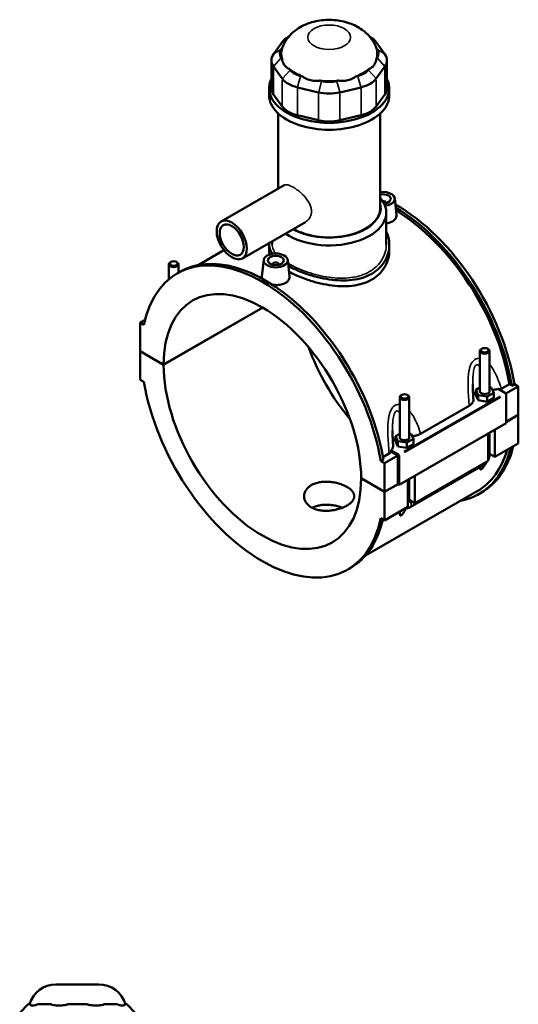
# Model space of a CAD drawing. Header units: inches. Extents: x -1.9 to 49.7, y -1.4 to 49.2.
# Tile 10 of 10: x 37.4 to 49.7, y 24.9 to 49.2. Entities that reach past the tile are written whole.
import ezdxf

# ---------------------------------------------------------------- set-up
doc = ezdxf.new("R2010")
doc.units = ezdxf.units.IN
doc.header["$MEASUREMENT"] = 0
doc.layers.add('Visible (ANSI)', color=7, linetype='Continuous', lineweight=50)
doc.layers.add('Visible Narrow (ANSI)', color=7, linetype='Continuous', lineweight=35)

msp = doc.modelspace()

# ---------------------------------------------------------------- linework, layer by layer
at = {"layer": 'Visible (ANSI)'}
for p, q in [((44.0087, 48.7561), (43.995, 48.7481)), ((45.9939, 48.7561), (46.0076, 48.7481)), ((43.848, 48.6208), (43.6331, 48.3222)), ((43.8236, 48.4453), (43.842, 48.4708)), ((46.3695, 48.3222), (46.1547, 48.6208)), ((46.1607, 48.4708), (46.1791, 48.4453)), ((43.842, 48.2077), (43.8236, 48.2333)), ((46.1791, 48.2333), (46.1607, 48.2077)), ((43.5809, 48.1708), (43.5809, 47.4845)), ((43.6331, 48.0194), (43.848, 47.7207)), ((46.1547, 47.7207), (46.3695, 48.0194)), ((46.4218, 48.1708), (46.4218, 47.4845)), ((44.0384, 47.9346), (44.02, 47.9602)), ((44.343, 47.7742), (44.2986, 47.7848)), ((45.704, 47.7848), (45.6596, 47.7742)), ((45.9826, 47.9602), (45.9642, 47.9346)), ((43.5242, 47.3136), (43.5242, 47.4845)), ((44.2198, 47.5066), (44.7384, 47.3829)), ((44.8173, 47.6611), (44.7729, 47.6716)), ((45.2297, 47.6716), (45.1853, 47.6611)), ((45.2642, 47.3829), (45.7829, 47.5066)), ((46.4784, 47.3136), (46.4784, 47.4845)), ((43.848, 47.0345), (43.6331, 47.3331)), ((46.3695, 47.3331), (46.1547, 47.0345)), ((43.7458, 45.014), (43.7458, 46.8655)), ((44.7384, 46.6967), (44.2198, 46.8204)), ((45.7829, 46.8204), (45.2642, 46.6967)), ((46.2568, 44.5382), (46.2568, 46.8655)), ((43.8916, 45.0979), (42.3429, 44.2061)), ((46.3953, 44.6663), (46.3953, 44.6589)), ((46.6112, 44.7733), (46.6549, 44.3659)), ((46.4045, 43.6411), (46.4045, 44.4259)), ((44.4142, 44.1904), (42.8655, 43.2986)), ((43.5242, 43.6307), (43.5242, 43.4915)), ((43.5981, 43.6411), (43.5981, 43.7205)), ((46.4784, 43.6307), (46.4784, 43.4915)), ((42.412, 43.4971), (41.7811, 43.1338)), ((41.0586, 42.7885), (41.0586, 43.1524)), ((41.1097, 43.21), (41.0929, 43.2003)), ((41.2438, 43.21), (41.2606, 43.2003)), ((41.2948, 42.9489), (41.2948, 43.1524)), ((43.3914, 43.2586), (43.3476, 42.8498)), ((43.6074, 43.1442), (43.6074, 43.1515)), ((43.7648, 43.1442), (43.7648, 43.1515)), ((43.9808, 43.2586), (44.0245, 42.8512)), ((41.2591, 42.9284), (41.3249, 42.9662)), ((40.9284, 40.6852), (43.3653, 42.0885)), ((43.3681, 42.0869), (40.9284, 40.6819)), ((40.4753, 41.7884), (40.3521, 41.7175)), ((40.4469, 41.6628), (40.3521, 41.7175)), ((40.3521, 41.7175), (40.3521, 41.017)), ((40.3521, 41.017), (40.9284, 40.6852)), ((40.3521, 41.0138), (40.3549, 41.0154)), ((40.3521, 41.0138), (40.3521, 40.3133)), ((40.9284, 40.6819), (40.3521, 41.0138)), ((48.7078, 40.0282), (48.7078, 41.0197)), ((48.7588, 41.0773), (48.7421, 41.0676)), ((48.893, 41.0773), (48.9097, 41.0676)), ((48.944, 40.0282), (48.944, 41.0197)), ((40.3521, 40.3133), (40.4469, 40.2587)), ((48.7078, 40.1205), (48.6063, 40.0621)), ((48.6063, 40.0621), (48.6652, 39.9356)), ((48.6063, 39.9333), (48.6063, 40.0621)), ((48.8847, 39.9018), (49.0455, 39.9943)), ((48.9866, 40.1208), (48.944, 40.1273)), ((49.0455, 39.9943), (48.9866, 40.1208)), ((49.0455, 39.8656), (49.0455, 39.9943)), ((49.1538, 40.0893), (49.3357, 39.9846)), ((49.2302, 40.0856), (49.4303, 40.2008)), ((49.6505, 40.1498), (49.3455, 39.9741)), ((49.4899, 40.1665), (49.4303, 40.2008)), ((49.5557, 40.2044), (49.4899, 40.1665)), ((49.5557, 40.2044), (49.6505, 40.1498)), ((49.6505, 40.1498), (49.6505, 39.4493)), ((46.735, 39.8836), (46.735, 38.8921)), ((46.786, 39.9413), (46.7692, 39.9315)), ((46.9201, 39.9413), (46.9369, 39.9315)), ((46.9712, 39.8836), (46.9712, 38.8921)), ((48.6063, 39.9333), (48.6652, 39.8069)), ((48.6652, 39.8069), (48.6652, 39.9356)), ((48.6652, 39.9356), (48.8847, 39.9018)), ((48.6652, 39.8069), (48.8847, 39.773)), ((48.8847, 39.773), (48.8847, 39.9018)), ((48.8847, 39.773), (49.0455, 39.8656)), ((49.3496, 39.9605), (49.3496, 39.2439)), ((47.248, 38.9833), (48.444, 39.672)), ((49.3496, 39.2439), (46.7191, 37.7292)), ((49.3496, 39.276), (49.6505, 39.4493)), ((49.6505, 39.4461), (49.3496, 39.2728)), ((49.6477, 39.4477), (49.6505, 39.4461)), ((49.6505, 39.4461), (49.6505, 38.7456)), ((48.944, 38.4631), (48.944, 39.0104)), ((49.0764, 39.0866), (49.0764, 38.415)), ((46.735, 38.9844), (46.6335, 38.926)), ((46.6335, 38.926), (46.6923, 38.7996)), ((46.6335, 38.7973), (46.6335, 38.926)), ((46.6335, 38.7973), (46.6923, 38.6708)), ((46.6923, 38.6708), (46.6923, 38.7996)), ((46.6923, 38.7996), (46.9119, 38.7657)), ((46.9119, 38.7657), (47.0726, 38.8582)), ((46.9119, 38.6369), (46.9119, 38.7657)), ((47.0138, 38.9847), (46.9712, 38.9913)), ((47.0726, 38.8582), (47.0138, 38.9847)), ((47.0726, 38.7295), (47.0726, 38.8582)), ((48.9094, 38.3188), (48.9094, 38.9905)), ((46.7052, 38.4698), (46.5234, 38.5746)), ((46.6913, 38.4457), (46.5286, 38.5394)), ((46.6923, 38.6708), (46.9119, 38.6369)), ((46.9119, 38.6369), (47.0726, 38.7295)), ((49.6505, 38.7456), (49.0764, 38.415)), ((46.3334, 38.3488), (46.2676, 38.3109)), ((46.3625, 38.2563), (46.2676, 38.3109)), ((46.3228, 38.4113), (46.474, 38.4984)), ((46.6913, 38.4457), (46.3625, 38.2563)), ((46.6913, 37.7452), (46.6913, 38.4457)), ((46.7191, 37.7292), (46.7191, 38.4457)), ((48.9094, 38.3188), (47.1036, 37.2789)), ((49.0764, 38.415), (48.944, 38.4913)), ((46.3625, 37.5558), (46.3625, 38.2563)), ((46.9955, 37.1762), (48.8013, 38.2161)), ((45.7862, 37.8877), (46.3625, 37.5558)), ((45.7862, 37.8845), (45.789, 37.8861)), ((46.3625, 37.5526), (45.7862, 37.8845)), ((46.9366, 37.1828), (46.9366, 37.8544)), ((46.9712, 37.8743), (46.9712, 37.327)), ((47.1036, 37.9506), (47.1036, 37.2789)), ((48.6366, 37.5683), (45.8951, 35.9896)), ((46.3625, 37.5558), (46.6913, 37.7452)), ((46.6941, 37.7436), (46.3625, 37.5526)), ((46.3625, 36.8522), (46.3625, 37.5526)), ((46.6913, 37.7452), (46.7191, 37.7292)), ((47.1036, 37.2789), (46.9712, 37.3552)), ((48.6778, 37.4969), (48.7435, 37.5347)), ((46.9366, 37.1828), (46.3625, 36.8522)), ((46.2676, 36.9068), (46.3625, 36.8522)), ((45.4555, 35.6413), (45.5212, 35.6791)), ((38.2872, 25.4342), (39.3355, 25.4342)), ((37.597, 24.9463), (37.3909, 24.7402)), ((37.597, 24.9463), (37.6336, 24.9463)), ((37.652, 24.9463), (37.6336, 24.9463)), ((37.8484, 24.9463), (37.83, 24.9463)), ((37.8484, 24.9463), (38.1087, 24.9463)), ((38.1531, 24.9463), (38.1087, 24.9463)), ((38.6273, 24.9463), (38.5829, 24.9463)), ((38.6273, 24.9463), (38.9954, 24.9463)), ((39.0398, 24.9463), (38.9954, 24.9463)), ((39.514, 24.9463), (39.4696, 24.9463)), ((39.514, 24.9463), (39.7743, 24.9463)), ((39.7927, 24.9463), (39.7743, 24.9463)), ((39.9891, 24.9463), (39.9707, 24.9463)), ((39.9891, 24.9463), (40.0257, 24.9463)), ((40.0257, 24.9463), (40.2318, 24.7402))]:
    msp.add_line(p, q, dxfattribs=at)
for centre, start, end in [((38.2872, 24.7472), 90, 163.15289), ((39.3355, 24.7472), 16.84711, 90)]:
    msp.add_arc(centre, 0.687, start, end, dxfattribs=at)
for centre, major_axis, ratio, start_param, end_param in [((44.4827, 48.4694), (-0.687, 0), 0.5758617, 5.5016397, 5.8904862), ((45.5199, 48.4694), (-0.687, 0), 0.5758617, 3.5342917, 3.9231383), ((45.0013, 48.3393), (-1.1817, 0), 0.5758617, 6.0886445, 6.4777261), ((45.0013, 48.3393), (1.1817, 0), 0.5758617, 6.0886445, 6.4777261), ((44.2679, 48.1708), (-0.687, 0), 0.5758617, 5.8904862, 6.6758844), ((44.2679, 48.3393), (-0.4809, 0), 0.5758617, 5.8904862, 6.6758844), ((45.7348, 48.3393), (0.4809, 0), 0.5758617, 5.8904862, 6.6758844), ((45.7348, 48.1708), (0.687, 0), 0.5758617, 5.8904862, 6.6758844), ((45.0013, 48.3393), (1.1817, 0), 0.5758617, 3.73245, 4.1215316), ((44.4827, 48.0406), (-0.4809, 0), 0.5758617, 0.3926991, 1.1780972), ((45.0013, 48.3393), (1.1817, 0), 0.5758617, 5.3032463, 5.692328), ((45.5199, 48.0406), (0.4809, 0), 0.5758617, 5.1050881, 5.8904862), ((45.0013, 47.4845), (-1.4771, 0), 0.5758617, 6.0054471, 9.7025161), ((44.2679, 47.4845), (-0.687, 0), 0.5758617, 0, 0.3926991), ((44.4827, 47.8721), (0.687, 0), 0.5758617, 3.5342917, 4.3196899), ((45.0013, 48.3393), (1.1817, 0), 0.5758617, 4.5178482, 4.9069298), ((45.0013, 47.9169), (-0.4809, 0), 0.5758617, 1.1780972, 1.9634954), ((45.5199, 47.8721), (0.687, 0), 0.5758617, 5.1050881, 5.8904862), ((45.7348, 47.4845), (0.687, 0), 0.5758617, 5.8904862, 6.2831853), ((45.0013, 47.3136), (-1.4771, 0), 0.5758617, 0, 3.1415927), ((45.0013, 47.7484), (0.687, 0), 0.5758617, 4.3196899, 5.1050881), ((44.4827, 47.1859), (-0.687, 0), 0.5758617, 0.3926991, 1.1780972), ((45.5199, 47.1859), (0.687, 0), 0.5758617, 5.1050881, 5.8904862), ((45.0013, 47.0622), (-0.687, 0), 0.5758617, 1.1780972, 1.9634954), ((46.3165, 44.7628), (0.2953, 0), 0.5758617, 4.9051282, 8.0576096), ((46.3165, 44.7628), (0.1969, 0), 0.5758617, 4.8778341, 8.1621728), ((45.0013, 44.4259), (1.4032, 0), 0.5758617, 3.8370312, 6.74614), ((45.0013, 44.5382), (1.2658, 0), 0.5758617, 3.9363696, 6.4108739), ((46.3165, 44.6663), (0.0787, 0), 0.5758617, 6.1144961, 7.887732), ((46.6453, 41.1783), (-2.0982, 3.6435), 0.5780931, 4.1346204, 5.5058788), ((45.0013, 44.5382), (1.2555, 0), 0.5758617, 3.9364466, 6.2831853), ((46.5796, 41.1404), (2.0982, -3.6435), 0.5780931, 0.9930277, 2.3392336), ((46.5796, 41.1404), (-2.057, 3.5721), 0.5780931, 4.1387951, 5.4777977), ((43.3573, 39.2848), (-2.0982, 3.6435), 0.5780931, 4.1346204, 6.8648214), ((43.4231, 39.3227), (-2.0982, 3.6435), 0.5780931, 4.1346204, 6.2831853), ((41.1767, 43.1524), (0.1181, 0), 0.5758617, 2.360047, 7.0647309), ((43.6861, 43.1515), (-0.0787, 0), 0.5758617, 2.9729035, 6.4518745), ((43.3573, 39.2848), (-1.7142, 2.9767), 0.5780931, 3.9294976, 7.0699441), ((46.6453, 41.1783), (1.7142, -2.9767), 0.5780931, 4.412476, 5.0123019), ((48.8259, 41.0197), (-0.1181, 0), 0.5758617, 5.5016397, 10.2063236), ((43.3573, 39.2848), (1.7142, -2.9767), 0.5780931, 3.9294976, 7.0699441), ((43.3573, 39.2848), (2.0982, -3.6435), 0.5780931, 4.1346204, 6.8648214), ((48.8259, 39.8995), (-0.2953, 0), 0.5758617, 5.5507827, 6.0432275), ((48.8259, 40.0282), (-0.1181, 0), 0.5758617, 0, 3.1415927), ((49.3357, 39.9685), (-0.0098, 0.0171), 0.5780931, 3.9289245, 5.4997209), ((46.8531, 39.8836), (-0.1181, 0), 0.5758617, 5.5016397, 10.2063236), ((46.8531, 38.7634), (-0.2953, 0), 0.5758617, 5.5507827, 6.0432275), ((46.8531, 38.8921), (-0.1181, 0), 0.5758617, 0, 3.1415927), ((46.5796, 41.1404), (2.0982, -3.6435), 0.5780931, 6.0848308, 6.822459), ((46.5796, 41.1404), (2.057, -3.5721), 0.5780931, 0, 0.5048573), ((46.6453, 41.1783), (2.0982, -3.6435), 0.5780931, 0, 0.5392737), ((46.7052, 38.4537), (0.0098, -0.0171), 0.5780931, 0.7873319, 2.3581282), ((43.4231, 39.3227), (2.0982, -3.6435), 0.5780931, 0, 0.5590727)]:
    msp.add_ellipse(centre, major_axis=major_axis, ratio=ratio, start_param=start_param, end_param=end_param, dxfattribs=at)
for centre, major_axis, ratio in [((42.6042, 43.7524), (-0.2613, 0.4538), 0.5780931), ((42.6042, 43.7524), (-0.209, 0.363), 0.5780931), ((43.6861, 43.2481), (0.2953, 0), 0.5758617), ((41.1767, 43.1717), (0.0945, 0), 0.5758617), ((43.6861, 43.2481), (0.1969, 0), 0.5758617), ((48.8259, 41.039), (0.0945, 0), 0.5758617), ((46.8531, 39.9029), (0.0945, 0), 0.5758617)]:
    msp.add_ellipse(centre, major_axis=major_axis, ratio=ratio, dxfattribs=at)
for points, knots in [([(46.1585, 48.477), (46.1245, 48.5692), (46.0771, 48.6501), (45.9592, 48.803), (45.8861, 48.8692), (45.7121, 48.9944), (45.6095, 49.0442), (45.3789, 49.126), (45.2501, 49.1511), (44.9883, 49.1708), (44.8554, 49.1645), (44.5916, 49.1171), (44.4606, 49.0765), (44.216, 48.949), (44.1, 48.8667), (43.9375, 48.67), (43.8823, 48.5807), (43.8441, 48.477)], [0.994744, 0.994744, 0.994744, 0.994744, 1.2034211, 1.2034211, 1.4604914, 1.4604914, 1.8038543, 1.8038543, 2.2263723, 2.2263723, 2.6587774, 2.6587774, 3.0917429, 3.0917429, 3.4828691, 3.4828691, 3.717645, 3.717645, 3.717645, 3.717645]), ([(43.842, 48.2077), (43.8451, 48.1854), (43.8498, 48.1635), (43.8673, 48.1074), (43.8834, 48.0759), (43.9014, 48.0508), (43.9195, 48.0256), (43.9429, 48.0024), (43.9856, 47.9747), (44.0026, 47.9665), (44.02, 47.9602)], [-0.5693984, -0.5693984, -0.5693984, -0.5693984, -0.3600644, -0.3600644, 0, 0, 0, 0.3600644, 0.3600644, 0.5693984, 0.5693984, 0.5693984, 0.5693984]), ([(45.9826, 47.9602), (46.0001, 47.9665), (46.017, 47.9747), (46.0597, 48.0024), (46.0831, 48.0256), (46.1012, 48.0508), (46.1193, 48.0759), (46.1353, 48.1074), (46.1528, 48.1635), (46.1576, 48.1854), (46.1607, 48.2077)], [-0.5693984, -0.5693984, -0.5693984, -0.5693984, -0.3600644, -0.3600644, 0, 0, 0, 0.3600644, 0.3600644, 0.5693984, 0.5693984, 0.5693984, 0.5693984]), ([(44.343, 47.7742), (44.3649, 47.7578), (44.3886, 47.7426), (44.4561, 47.7069), (44.5021, 47.6902), (44.5457, 47.6798), (44.5894, 47.6693), (44.6384, 47.6634), (44.7164, 47.6645), (44.7451, 47.6671), (44.7729, 47.6716)], [-0.5693984, -0.5693984, -0.5693984, -0.5693984, -0.3600644, -0.3600644, 0, 0, 0, 0.3600644, 0.3600644, 0.5693984, 0.5693984, 0.5693984, 0.5693984]), ([(45.2297, 47.6716), (45.2575, 47.6671), (45.2863, 47.6645), (45.3642, 47.6634), (45.4132, 47.6693), (45.4569, 47.6798), (45.5006, 47.6902), (45.5466, 47.7069), (45.614, 47.7426), (45.6377, 47.7578), (45.6596, 47.7742)], [-0.5693984, -0.5693984, -0.5693984, -0.5693984, -0.3600644, -0.3600644, 0, 0, 0, 0.3600644, 0.3600644, 0.5693984, 0.5693984, 0.5693984, 0.5693984]), ([(46.6549, 44.3659), (46.6554, 44.3616), (46.6556, 44.3573), (46.6558, 44.3271), (46.6474, 44.2994), (46.613, 44.249), (46.5869, 44.2264), (46.5568, 44.2091)], [4.49119429, 4.49119429, 4.49119429, 4.49119429, 4.5444106, 4.5444106, 4.86916534, 4.86916534, 5.19392008, 5.19392008, 5.19392008, 5.19392008]), ([(46.5568, 44.2091), (46.5266, 44.1917), (46.4884, 44.1773), (46.4329, 44.1656), (46.4188, 44.1633), (46.4045, 44.1616)], [0, 0, 0, 0, 0.32475474, 0.32475474, 0.4313275, 0.4313275, 0.4313275, 0.4313275]), ([(46.4045, 43.9593), (46.4239, 43.9183), (46.4394, 43.8761), (46.4696, 43.7658), (46.4784, 43.6971), (46.4784, 43.5643), (46.4696, 43.4954), (46.4326, 43.3596), (46.4043, 43.2927), (46.3293, 43.1672), (46.2825, 43.1085), (46.1738, 43.0041), (46.1119, 42.9584), (46.0458, 42.9203)], [7.392113, 7.392113, 7.392113, 7.392113, 7.8422436, 7.8422436, 8.5550365, 8.5550365, 9.2682099, 9.2682099, 9.9813833, 9.9813833, 10.6945567, 10.6945567, 11.4077301, 11.4077301, 11.4077301, 11.4077301]), ([(43.6099, 43.4124), (43.585, 43.4444), (43.5655, 43.4765), (43.533, 43.5499), (43.5242, 43.591), (43.5242, 43.6471), (43.5257, 43.6638), (43.5288, 43.6806)], [-4.1039975, -4.1039975, -4.1039975, -4.1039975, -3.5654864, -3.5654864, -2.8526936, -2.8526936, -2.5576686, -2.5576686, -2.5576686, -2.5576686]), ([(46.4784, 43.4915), (46.4784, 43.4246), (46.4696, 43.3551), (46.4326, 43.2182), (46.4044, 43.1508), (46.3294, 43.0244), (46.2826, 42.9653), (46.1739, 42.8603), (46.112, 42.8144), (46.0458, 42.7763)], [19.9781786, 19.9781786, 19.9781786, 19.9781786, 20.6919421, 20.6919421, 21.4057056, 21.4057056, 22.1194692, 22.1194692, 22.8332327, 22.8332327, 22.8332327, 22.8332327]), ([(46.0458, 42.9203), (45.9796, 42.8821), (45.9049, 42.8493), (45.7428, 42.7978), (45.6554, 42.7791), (45.4735, 42.7567), (45.3788, 42.7528), (45.1888, 42.7578), (45.0935, 42.7667), (44.9092, 42.7935), (44.8139, 42.8123), (44.6238, 42.8594), (44.5292, 42.8876), (44.3472, 42.9507), (44.2597, 42.9855), (44.1134, 43.0515), (44.0523, 43.082), (43.9965, 43.1126)], [11.4077301, 11.4077301, 11.4077301, 11.4077301, 12.1209034, 12.1209034, 12.8340768, 12.8340768, 13.5472502, 13.5472502, 14.2604236, 14.2604236, 14.9732165, 14.9732165, 15.6860093, 15.6860093, 16.3988022, 16.3988022, 16.9727746, 16.9727746, 16.9727746, 16.9727746]), ([(46.0458, 42.7763), (45.9795, 42.7381), (45.9048, 42.7054), (45.7427, 42.6544), (45.6552, 42.6361), (45.4733, 42.6146), (45.3787, 42.6113), (45.1887, 42.6175), (45.0934, 42.627), (44.9093, 42.6549), (44.814, 42.6743), (44.624, 42.7224), (44.5294, 42.7511), (44.3474, 42.815), (44.2599, 42.8501), (44.1194, 42.9138), (44.0635, 42.9415), (44.0118, 42.9694)], [0, 0, 0, 0, 0.7137635, 0.7137635, 1.427527, 1.427527, 2.1412905, 2.1412905, 2.855054, 2.855054, 3.5683676, 3.5683676, 4.2816811, 4.2816811, 4.9949946, 4.9949946, 5.5173268, 5.5173268, 5.5173268, 5.5173268]), ([(43.3556, 42.7981), (43.3499, 42.8117), (43.3471, 42.8254), (43.347, 42.8423), (43.3472, 42.846), (43.3476, 42.8498)], [4.35884444, 4.35884444, 4.35884444, 4.35884444, 4.5444106, 4.5444106, 4.59643918, 4.59643918, 4.59643918, 4.59643918]), ([(43.9263, 42.6943), (43.8962, 42.677), (43.858, 42.6626), (43.7744, 42.6449), (43.7289, 42.6416), (43.6578, 42.6441), (43.6281, 42.6474), (43.599, 42.6528)], [2.59696004, 2.59696004, 2.59696004, 2.59696004, 2.92171478, 2.92171478, 3.24646951, 3.24646951, 3.46377858, 3.46377858, 3.46377858, 3.46377858]), ([(44.0245, 42.8512), (44.0249, 42.8468), (44.0252, 42.8425), (44.0253, 42.8123), (44.017, 42.7846), (43.9825, 42.7343), (43.9565, 42.7117), (43.9263, 42.6943)], [7.08815433, 7.08815433, 7.08815433, 7.08815433, 7.14137064, 7.14137064, 7.46612538, 7.46612538, 7.79088012, 7.79088012, 7.79088012, 7.79088012]), ([(48.5461, 39.8245), (48.5445, 39.8496), (48.5429, 39.8747), (48.5399, 39.9248), (48.5385, 39.9499), (48.5359, 39.9998), (48.5348, 40.0247), (48.5328, 40.0742), (48.532, 40.0988), (48.5309, 40.1476), (48.5306, 40.1718), (48.5306, 40.1957)], [0.9489126, 0.9489126, 0.9489126, 0.9489126, 1.1559495, 1.1559495, 1.3629865, 1.3629865, 1.5700234, 1.5700234, 1.7770603, 1.7770603, 1.9840973, 1.9840973, 1.9840973, 1.9840973]), ([(49.014, 40.062), (49.0254, 40.0628), (49.0367, 40.0639), (49.0853, 40.07), (49.1211, 40.0781), (49.1538, 40.0893)], [-0.42998627, -0.42998627, -0.42998627, -0.42998627, -0.34237007, -0.34237007, -0.05129101, -0.05129101, -0.05129101, -0.05129101]), ([(48.444, 39.672), (48.4692, 39.6865), (48.4903, 39.7032), (48.5229, 39.7397), (48.5343, 39.7591), (48.5453, 39.7942), (48.5471, 39.8094), (48.5461, 39.8245)], [-0.91442288, -0.91442288, -0.91442288, -0.91442288, -0.64238961, -0.64238961, -0.37198583, -0.37198583, -0.17080918, -0.17080918, -0.17080918, -0.17080918]), ([(46.5733, 38.6884), (46.5717, 38.7135), (46.5701, 38.7386), (46.5671, 38.7888), (46.5657, 38.8138), (46.5631, 38.8637), (46.5619, 38.8886), (46.56, 38.9381), (46.5592, 38.9627), (46.5581, 39.0115), (46.5578, 39.0357), (46.5578, 39.0596)], [0.9483937, 0.9483937, 0.9483937, 0.9483937, 1.1554307, 1.1554307, 1.3624676, 1.3624676, 1.5695046, 1.5695046, 1.7765415, 1.7765415, 1.9835784, 1.9835784, 1.9835784, 1.9835784]), ([(47.0412, 38.9259), (47.0748, 38.9282), (47.1077, 38.9333), (47.1797, 38.9509), (47.2167, 38.9653), (47.248, 38.9833)], [-0.59557003, -0.59557003, -0.59557003, -0.59557003, -0.33730044, -0.33730044, 0, 0, 0, 0]), ([(46.5234, 38.5746), (46.5326, 38.5835), (46.5406, 38.5928), (46.5566, 38.6155), (46.5634, 38.6292), (46.5724, 38.6581), (46.5743, 38.6733), (46.5733, 38.6884)], [-0.69705085, -0.69705085, -0.69705085, -0.69705085, -0.55966229, -0.55966229, -0.37198583, -0.37198583, -0.17080918, -0.17080918, -0.17080918, -0.17080918]), ([(48.8013, 38.2161), (48.8194, 38.2265), (48.8353, 38.2388), (48.8639, 38.2661), (48.8767, 38.2811), (48.8915, 38.302), (48.8949, 38.3071), (48.8981, 38.3123)], [3.14159265, 3.14159265, 3.14159265, 3.14159265, 3.45575192, 3.45575192, 3.76991118, 3.76991118, 3.86828424, 3.86828424, 3.86828424, 3.86828424]), ([(48.9094, 38.332), (48.9121, 38.3371), (48.9147, 38.3424), (48.9254, 38.3654), (48.932, 38.3839), (48.9413, 38.4224), (48.944, 38.4423), (48.944, 38.4631)], [3.99006654, 3.99006654, 3.99006654, 3.99006654, 4.08407045, 4.08407045, 4.39822972, 4.39822972, 4.71238898, 4.71238898, 4.71238898, 4.71238898]), ([(48.8394, 38.2432), (48.8381, 38.2406), (48.8367, 38.2379), (48.8285, 38.2216), (48.821, 38.2079), (48.8046, 38.1809), (48.7958, 38.1676), (48.7797, 38.1466), (48.7726, 38.138), (48.7613, 38.1266), (48.7575, 38.123), (48.7499, 38.1167), (48.7461, 38.114), (48.7387, 38.1097), (48.7354, 38.1084), (48.7295, 38.1069), (48.7269, 38.1068), (48.7201, 38.1079), (48.717, 38.1105), (48.7112, 38.1189), (48.7094, 38.1261), (48.7076, 38.1426), (48.7076, 38.152), (48.7082, 38.1622), (48.7082, 38.1623), (48.7082, 38.1625)], [1.83197741, 1.83197741, 1.83197741, 1.83197741, 1.85727388, 1.85727388, 1.98759514, 1.98759514, 2.11791639, 2.11791639, 2.19704791, 2.19704791, 2.23661366, 2.23661366, 2.27617942, 2.27617942, 2.31574517, 2.31574517, 2.35531093, 2.35531093, 2.43444244, 2.43444244, 2.5647637, 2.5647637, 2.69508496, 2.69508496, 2.6971501, 2.6971501, 2.6971501, 2.6971501]), ([(45.4378, 37.2176), (45.4104, 37.2018), (45.3793, 37.1864), (45.3118, 37.158), (45.2753, 37.1449), (45.1993, 37.1225), (45.1597, 37.113), (45.08, 37.0985), (45.04, 37.0934), (44.9626, 37.0876), (44.9226, 37.0868), (44.843, 37.0902), (44.8033, 37.0945), (44.7273, 37.1083), (44.6908, 37.1179), (44.6233, 37.1418), (44.5923, 37.156), (44.5373, 37.1877), (44.5116, 37.2061), (44.4662, 37.2472), (44.4466, 37.27), (44.4152, 37.318), (44.4033, 37.3434), (44.3877, 37.3949), (44.384, 37.4209), (44.384, 37.4712), (44.3877, 37.4972), (44.4033, 37.5486), (44.4152, 37.574), (44.4466, 37.6222), (44.4662, 37.6449), (44.5116, 37.6861), (44.5373, 37.7045), (44.5923, 37.7362), (44.6233, 37.7504), (44.6908, 37.7742), (44.7273, 37.7838), (44.8033, 37.7976), (44.843, 37.8018), (44.9226, 37.8052), (44.9626, 37.8044), (45.04, 37.7986), (45.08, 37.7935), (45.1597, 37.779), (45.1993, 37.7696), (45.2753, 37.7472), (45.3118, 37.7342), (45.3793, 37.7058), (45.4104, 37.6904), (45.4653, 37.6588), (45.491, 37.6415), (45.5364, 37.6049), (45.556, 37.5856), (45.5875, 37.5461), (45.5994, 37.5258), (45.6149, 37.4855), (45.6186, 37.4654), (45.6186, 37.4266), (45.6149, 37.4065), (45.5994, 37.3662), (45.5875, 37.346), (45.556, 37.3066), (45.5364, 37.2873), (45.4911, 37.2507), (45.4653, 37.2334), (45.4378, 37.2176)], [0, 0, 0, 0, 0.2960201, 0.2960201, 0.5920403, 0.5920403, 0.8880604, 0.8880604, 1.1840805, 1.1840805, 1.4800899, 1.4800899, 1.7760993, 1.7760993, 2.0721087, 2.0721087, 2.3681181, 2.3681181, 2.6641275, 2.6641275, 2.9601369, 2.9601369, 3.2561463, 3.2561463, 3.5521557, 3.5521557, 3.8481758, 3.8481758, 4.1441959, 4.1441959, 4.4402161, 4.4402161, 4.7362362, 4.7362362, 5.0322563, 5.0322563, 5.3282765, 5.3282765, 5.6242966, 5.6242966, 5.9203167, 5.9203167, 6.2163261, 6.2163261, 6.5123355, 6.5123355, 6.8083449, 6.8083449, 7.1043543, 7.1043543, 7.4003637, 7.4003637, 7.6963731, 7.6963731, 7.9923825, 7.9923825, 8.2883919, 8.2883919, 8.584412, 8.584412, 8.8804321, 8.8804321, 9.1764523, 9.1764523, 9.4724724, 9.4724724, 9.4724724, 9.4724724]), ([(45.3282, 37.1651), (45.2995, 37.1763), (45.269, 37.1866), (45.1994, 37.2064), (45.1597, 37.2154), (45.0801, 37.229), (45.04, 37.2336), (44.9626, 37.2384), (44.9226, 37.2387), (44.8429, 37.2344), (44.8033, 37.2297), (44.7272, 37.2152), (44.6907, 37.2053), (44.6309, 37.1838), (44.6064, 37.1731), (44.5839, 37.1614)], [2.7124607, 2.7124607, 2.7124607, 2.7124607, 2.9580036, 2.9580036, 3.2538019, 3.2538019, 3.5496002, 3.5496002, 3.8454036, 3.8454036, 4.1412071, 4.1412071, 4.4370105, 4.4370105, 4.6661341, 4.6661341, 4.6661341, 4.6661341]), ([(46.8859, 37.1497), (46.879, 37.1333), (46.8713, 37.1163), (46.8556, 37.0855), (46.8481, 37.0718), (46.8318, 37.0448), (46.8229, 37.0315), (46.8069, 37.0106), (46.7998, 37.002), (46.7885, 36.9905), (46.7847, 36.9869), (46.777, 36.9806), (46.7732, 36.9779), (46.7659, 36.9737), (46.7626, 36.9723), (46.7567, 36.9708), (46.7541, 36.9707), (46.7473, 36.9718), (46.7442, 36.9745), (46.7384, 36.9828), (46.7366, 36.99), (46.7348, 37.0066), (46.7348, 37.0159), (46.7361, 37.0397), (46.7379, 37.0547), (46.7402, 37.0697)], [1.6942239, 1.6942239, 1.6942239, 1.6942239, 1.8572739, 1.8572739, 1.9875951, 1.9875951, 2.1179164, 2.1179164, 2.1970479, 2.1970479, 2.2366137, 2.2366137, 2.2761794, 2.2761794, 2.3157452, 2.3157452, 2.3553109, 2.3553109, 2.4344424, 2.4344424, 2.5647637, 2.5647637, 2.695085, 2.695085, 2.8750725, 2.8750725, 2.8750725, 2.8750725]), ([(46.8801, 37.1502), (46.8957, 37.1485), (46.9107, 37.149), (46.945, 37.154), (46.9632, 37.1601), (46.9851, 37.1705), (46.9904, 37.1733), (46.9955, 37.1762)], [2.6025278, 2.6025278, 2.6025278, 2.6025278, 2.7863637, 2.7863637, 3.05209867, 3.05209867, 3.14159265, 3.14159265, 3.14159265, 3.14159265]), ([(37.652, 24.9463), (37.6551, 24.9386), (37.6599, 24.932), (37.6774, 24.9183), (37.6934, 24.9144), (37.7115, 24.9144), (37.7296, 24.9144), (37.7529, 24.9183), (37.7956, 24.932), (37.8126, 24.9386), (37.83, 24.9463)], [-0.5693984, -0.5693984, -0.5693984, -0.5693984, -0.3600644, -0.3600644, 0, 0, 0, 0.3600644, 0.3600644, 0.5693984, 0.5693984, 0.5693984, 0.5693984]), ([(38.1531, 24.9463), (38.1749, 24.9386), (38.1986, 24.932), (38.2661, 24.9183), (38.3121, 24.9144), (38.3558, 24.9144), (38.3994, 24.9144), (38.4485, 24.9183), (38.5264, 24.932), (38.5551, 24.9386), (38.5829, 24.9463)], [-0.5693984, -0.5693984, -0.5693984, -0.5693984, -0.3600644, -0.3600644, 0, 0, 0, 0.3600644, 0.3600644, 0.5693984, 0.5693984, 0.5693984, 0.5693984]), ([(39.0398, 24.9463), (39.0676, 24.9386), (39.0963, 24.932), (39.1742, 24.9183), (39.2233, 24.9144), (39.2669, 24.9144), (39.3106, 24.9144), (39.3566, 24.9183), (39.4241, 24.932), (39.4478, 24.9386), (39.4696, 24.9463)], [-0.5693984, -0.5693984, -0.5693984, -0.5693984, -0.3600644, -0.3600644, 0, 0, 0, 0.3600644, 0.3600644, 0.5693984, 0.5693984, 0.5693984, 0.5693984]), ([(39.7927, 24.9463), (39.8101, 24.9386), (39.8271, 24.932), (39.8698, 24.9183), (39.8931, 24.9144), (39.9112, 24.9144), (39.9293, 24.9144), (39.9453, 24.9183), (39.9628, 24.932), (39.9676, 24.9386), (39.9707, 24.9463)], [-0.5693984, -0.5693984, -0.5693984, -0.5693984, -0.3600644, -0.3600644, 0, 0, 0, 0.3600644, 0.3600644, 0.5693984, 0.5693984, 0.5693984, 0.5693984])]:
    msp.add_open_spline(points, degree=3, knots=knots, dxfattribs=at)
for points in [[(43.8441, 48.477), (43.8433, 48.4749), (43.8426, 48.4728), (43.842, 48.4708)], [(46.1607, 48.4708), (46.16, 48.4728), (46.1593, 48.4749), (46.1585, 48.477)], [(43.5412, 43.3962), (43.5297, 43.4287), (43.5242, 43.4606), (43.5242, 43.4915)], [(49.2302, 40.0856), (49.2185, 40.0788), (49.2059, 40.0726), (49.1927, 40.0669)], [(46.5286, 38.5394), (46.5136, 38.5244), (46.4952, 38.5106), (46.474, 38.4984)], [(46.5286, 38.5394), (46.5269, 38.5511), (46.5251, 38.5628), (46.5234, 38.5746)]]:
    msp.add_open_spline(points, degree=3, dxfattribs=at)
at = {"layer": 'Visible Narrow (ANSI)'}
for p, q in [((43.9534, 48.689), (43.8535, 48.6244)), ((46.0493, 48.689), (46.1491, 48.6244)), ((43.814, 48.4391), (43.6427, 48.3283)), ((43.814, 48.2226), (43.6427, 48.0301)), ((46.1886, 48.4391), (46.36, 48.3283)), ((46.1886, 48.2226), (46.36, 48.0301)), ((43.6331, 47.3674), (43.6331, 47.9851)), ((46.3695, 47.9851), (46.3695, 47.3674)), ((44.0289, 47.9239), (43.8575, 47.7314)), ((44.2947, 47.7709), (44.2237, 47.5205)), ((45.7079, 47.7709), (45.7789, 47.5205)), ((45.9738, 47.9239), (46.1451, 47.7314)), ((43.848, 47.6864), (43.848, 47.0688)), ((44.8133, 47.6471), (44.7424, 47.3968)), ((45.1893, 47.6471), (45.2603, 47.3968)), ((46.1547, 47.0688), (46.1547, 47.6864)), ((44.2198, 46.8547), (44.2198, 47.4723)), ((44.7384, 47.3486), (44.7384, 46.731)), ((45.2642, 46.731), (45.2642, 47.3486)), ((45.7829, 47.4723), (45.7829, 46.8547)), ((49.2041, 39.9089), (46.8367, 38.5456)), ((46.8507, 38.5215), (49.2181, 39.8847))]:
    msp.add_line(p, q, dxfattribs=at)
msp.add_ellipse((45.0013, 48.7382), major_axis=(-0.5241, 0), ratio=0.5758617, dxfattribs=at)
for centre, major_axis, ratio, start_param, end_param in [((48.8259, 38.4631), (0.1181, 0), 0.5758617, 5.5370571, 6.2439154), ((48.7424, 38.3185), (0.0589, -0.1024), 0.5780931, 0.0395592, 0.7516252), ((46.8531, 37.327), (0.1181, 0), 0.5758617, 5.5370571, 6.2439154), ((46.9366, 37.2786), (0.0589, -0.1024), 0.5780931, 0.0965525, 1.8344971)]:
    msp.add_ellipse(centre, major_axis=major_axis, ratio=ratio, start_param=start_param, end_param=end_param, dxfattribs=at)
for points, knots in [([(43.8916, 45.0979), (43.914, 45.1109), (43.9446, 45.1138), (44.0016, 45.1011), (44.0225, 45.094), (44.0667, 45.0751), (44.09, 45.0632), (44.1371, 45.0361), (44.1623, 45.02), (44.2143, 44.9836), (44.2411, 44.9632), (44.3205, 44.8973), (44.3723, 44.8468), (44.4575, 44.7456), (44.4968, 44.6879), (44.5371, 44.5994), (44.5476, 44.5695), (44.5613, 44.5109), (44.5647, 44.4822), (44.5647, 44.4549)], [5.0813494, 5.0813494, 5.0813494, 5.0813494, 5.5862198, 5.5862198, 5.8399708, 5.8399708, 6.0937217, 6.0937217, 6.3474726, 6.3474726, 6.6012236, 6.6012236, 7.1087254, 7.1087254, 7.6168439, 7.6168439, 7.8709031, 7.8709031, 8.1249623, 8.1249623, 8.1249623, 8.1249623]), ([(44.5647, 44.4549), (44.5647, 44.4276), (44.5613, 44.4003), (44.5476, 44.3477), (44.5371, 44.3225), (44.4968, 44.2531), (44.4575, 44.2155), (44.4146, 44.1907), (44.4144, 44.1905), (44.4142, 44.1904)], [0, 0, 0, 0, 0.2540592, 0.2540592, 0.5081184, 0.5081184, 1.0162368, 1.0162368, 1.0188682, 1.0188682, 1.0188682, 1.0188682]), ([(43.6892, 43.4181), (43.6609, 43.453), (43.6391, 43.488), (43.6064, 43.563), (43.5981, 43.6028), (43.5981, 43.6411)], [6.8649051, 6.8649051, 6.8649051, 6.8649051, 7.4433831, 7.4433831, 8.1199485, 8.1199485, 8.1199485, 8.1199485]), ([(46.4045, 43.6411), (46.4045, 43.5787), (46.3962, 43.5139), (46.361, 43.3862), (46.3341, 43.3233), (46.2628, 43.2052), (46.2183, 43.1499), (46.1151, 43.0513), (46.0563, 43.008), (45.9935, 42.9719)], [18.9473218, 18.9473218, 18.9473218, 18.9473218, 19.624178, 19.624178, 20.3010342, 20.3010342, 20.9778904, 20.9778904, 21.6547466, 21.6547466, 21.6547466, 21.6547466]), ([(45.9935, 42.9719), (45.9307, 42.9357), (45.8599, 42.9043), (45.706, 42.8548), (45.6229, 42.8367), (45.4501, 42.8142), (45.3601, 42.8099), (45.1796, 42.8133), (45.0889, 42.821), (44.9138, 42.8451), (44.8231, 42.8623), (44.6425, 42.9058), (44.5526, 42.9321), (44.3797, 42.991), (44.2966, 43.0238), (44.1427, 43.0926), (44.0719, 43.1288), (44.0026, 43.1687), (43.9961, 43.1725), (43.9896, 43.1763)], [0, 0, 0, 0, 0.6768562, 0.6768562, 1.3537124, 1.3537124, 2.0305686, 2.0305686, 2.7074248, 2.7074248, 3.3839902, 3.3839902, 4.0605557, 4.0605557, 4.7371212, 4.7371212, 5.4136867, 5.4136867, 5.4840725, 5.4840725, 5.4840725, 5.4840725]), ([(48.7078, 40.8372), (48.6977, 40.8387), (48.6875, 40.8394), (48.659, 40.839), (48.6406, 40.836), (48.612, 40.8264), (48.6014, 40.8216), (48.5912, 40.8157), (48.5809, 40.8098), (48.5711, 40.8028), (48.5464, 40.7818), (48.5325, 40.7662), (48.5077, 40.7313), (48.4969, 40.7122), (48.4735, 40.6622), (48.4624, 40.6299), (48.4454, 40.5663), (48.4391, 40.5352), (48.4264, 40.4554), (48.4218, 40.4062), (48.4154, 40.2935), (48.4149, 40.2298), (48.4172, 40.0915), (48.4207, 40.017), (48.4298, 39.8635), (48.4356, 39.7848), (48.4422, 39.6955), (48.4431, 39.6837), (48.444, 39.672)], [-4.1497814, -4.1497814, -4.1497814, -4.1497814, -4.0515349, -4.0515349, -3.8719319, -3.8719319, -3.7616097, -3.7616097, -3.7616097, -3.6512876, -3.6512876, -3.4716845, -3.4716845, -3.2957936, -3.2957936, -3.0391107, -3.0391107, -2.8083792, -2.8083792, -2.4569501, -2.4569501, -2.0058335, -2.0058335, -1.4695149, -1.4695149, -0.8880317, -0.8880317, -0.7997107, -0.7997107, -0.7997107, -0.7997107]), ([(48.5306, 40.1957), (48.5306, 40.1981), (48.5306, 40.2006), (48.5307, 40.2533), (48.5315, 40.3032), (48.5355, 40.39), (48.5381, 40.4273), (48.5447, 40.4866), (48.5479, 40.5094), (48.5564, 40.5552), (48.5618, 40.5779), (48.573, 40.612), (48.5781, 40.6247), (48.5898, 40.6469), (48.5963, 40.6564), (48.6078, 40.6681), (48.6124, 40.6718), (48.6171, 40.6745), (48.6218, 40.6772), (48.6267, 40.679), (48.6399, 40.6815), (48.6483, 40.6806), (48.6649, 40.6747), (48.6732, 40.6697), (48.6904, 40.6559), (48.6992, 40.6467), (48.7078, 40.636)], [1.9840973, 1.9840973, 1.9840973, 1.9840973, 2.0058335, 2.0058335, 2.4569501, 2.4569501, 2.8083792, 2.8083792, 3.0391107, 3.0391107, 3.2957936, 3.2957936, 3.4716845, 3.4716845, 3.6512876, 3.6512876, 3.7616097, 3.7616097, 3.7616097, 3.8719319, 3.8719319, 4.0515349, 4.0515349, 4.2274259, 4.2274259, 4.422631, 4.422631, 4.422631, 4.422631]), ([(49.2302, 40.0856), (49.2243, 40.1074), (49.2182, 40.1292), (49.191, 40.2198), (49.167, 40.2881), (49.1133, 40.4158), (49.0841, 40.4756), (49.0229, 40.58), (48.992, 40.6255), (48.9533, 40.6726), (48.9487, 40.6781), (48.944, 40.6834)], [-6.8180746, -6.8180746, -6.8180746, -6.8180746, -6.6351878, -6.6351878, -6.0537046, -6.0537046, -5.517386, -5.517386, -5.0662694, -5.0662694, -5.0065537, -5.0065537, -5.0065537, -5.0065537]), ([(46.735, 39.7012), (46.7249, 39.7026), (46.7147, 39.7033), (46.6861, 39.7029), (46.6678, 39.7), (46.6392, 39.6903), (46.6286, 39.6855), (46.6183, 39.6796), (46.6081, 39.6737), (46.5982, 39.6667), (46.5736, 39.6457), (46.5596, 39.6301), (46.5349, 39.5952), (46.5241, 39.5761), (46.5007, 39.5261), (46.4895, 39.4938), (46.4726, 39.4302), (46.4662, 39.3991), (46.4536, 39.3193), (46.449, 39.2701), (46.4426, 39.1574), (46.4421, 39.0938), (46.4444, 38.9555), (46.4479, 38.8809), (46.457, 38.7275), (46.4627, 38.6487), (46.4704, 38.5468), (46.4722, 38.5225), (46.474, 38.4984)], [-4.1492626, -4.1492626, -4.1492626, -4.1492626, -4.051016, -4.051016, -3.8714131, -3.8714131, -3.7610909, -3.7610909, -3.7610909, -3.6507687, -3.6507687, -3.4711658, -3.4711658, -3.2952752, -3.2952752, -3.0385926, -3.0385926, -2.8078625, -2.8078625, -2.4564348, -2.4564348, -2.0053189, -2.0053189, -1.4690015, -1.4690015, -0.8875015, -0.8875015, -0.7046261, -0.7046261, -0.7046261, -0.7046261]), ([(46.5578, 39.0596), (46.5578, 39.0621), (46.5578, 39.0645), (46.5579, 39.1172), (46.5587, 39.1671), (46.5627, 39.2539), (46.5653, 39.2912), (46.5719, 39.3505), (46.5751, 39.3733), (46.5835, 39.4191), (46.5889, 39.4418), (46.6002, 39.4759), (46.6053, 39.4886), (46.617, 39.5108), (46.6235, 39.5203), (46.635, 39.5321), (46.6395, 39.5357), (46.6443, 39.5384), (46.649, 39.5411), (46.6539, 39.543), (46.667, 39.5454), (46.6754, 39.5445), (46.6921, 39.5386), (46.7004, 39.5336), (46.7175, 39.5198), (46.7264, 39.5106), (46.735, 39.4999)], [1.9835784, 1.9835784, 1.9835784, 1.9835784, 2.0053189, 2.0053189, 2.4564348, 2.4564348, 2.8078625, 2.8078625, 3.0385926, 3.0385926, 3.2952752, 3.2952752, 3.4711658, 3.4711658, 3.6507687, 3.6507687, 3.7610909, 3.7610909, 3.7610909, 3.8714131, 3.8714131, 4.051016, 4.051016, 4.2269066, 4.2269066, 4.4221121, 4.4221121, 4.4221121, 4.4221121]), ([(47.248, 38.9833), (47.245, 38.9938), (47.242, 39.0043), (47.2182, 39.0838), (47.1942, 39.152), (47.1405, 39.2798), (47.1113, 39.3395), (47.0501, 39.4439), (47.0192, 39.4895), (46.9804, 39.5365), (46.9758, 39.542), (46.9712, 39.5473)], [-6.7229899, -6.7229899, -6.7229899, -6.7229899, -6.6346803, -6.6346803, -6.0531803, -6.0531803, -5.5168629, -5.5168629, -5.065747, -5.065747, -5.0060348, -5.0060348, -5.0060348, -5.0060348])]:
    msp.add_open_spline(points, degree=3, knots=knots, dxfattribs=at)

doc.saveas('drawing.dxf')
